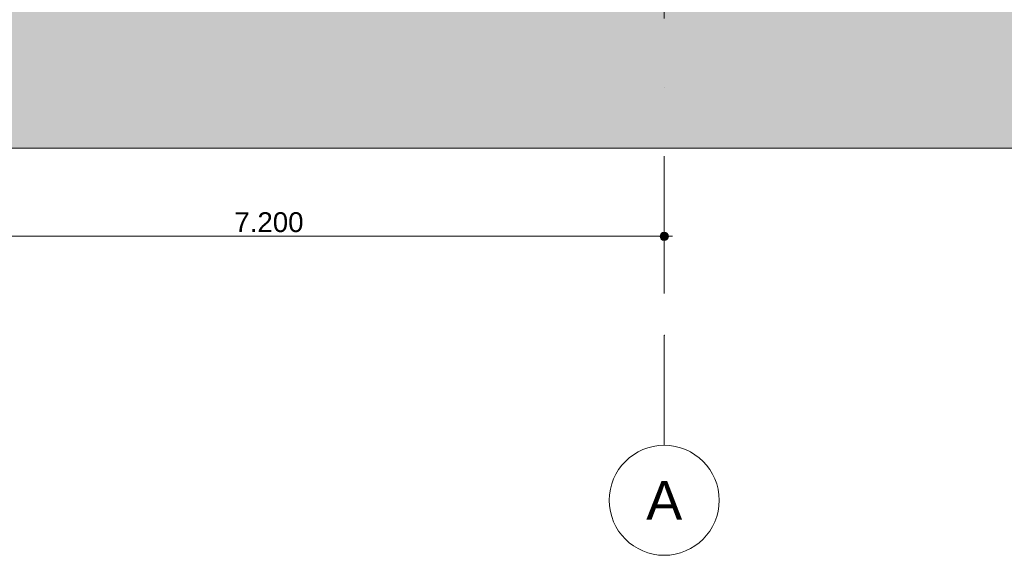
# Model space of a CAD drawing. Header units: millimetres. Extents: x -194 to 1012562, y 0 to 44349.
# Tile 92 of 97: x 946484 to 955437, y 0 to 4869. Entities that reach past the tile are written whole.
import ezdxf
from ezdxf.enums import TextEntityAlignment as Align

# ---------------------------------------------------------------- set-up
doc = ezdxf.new("R2010")
doc.units = ezdxf.units.MM
doc.header["$MEASUREMENT"] = 0
doc.linetypes.add('streep-punt', pattern=[2500, 1250, -625, 0, -625])
for name, color, linetype in [('0 2D arcering', 7, 'Continuous'), ('Maatvoering 1_ 100', 7, 'Continuous'), ('Maatvoering 1_ 100 2D arcering', 7, 'Continuous'), ('Stramien', 7, 'Continuous')]:
    doc.layers.add(name, color=color, linetype=linetype)
doc.styles.add('GENERATED_STYLE_1', font='arial.ttf')
doc.dimstyles.new('GENERATED_STYLE__2', dxfattribs={"dimtxt": 179.999995, "dimasz": 142.5, "dimexe": 0.18, "dimexo": 0.0625, "dimgap": 0, "dimtad": 1, "dimtih": 1, "dimtoh": 1, "dimdec": 0, "dimzin": 0, "dimdsep": 46, "dimtxsty": 'GENERATED_STYLE_1', "dimblk": 'ARROWHEAD_11', "dimblk1": 'ARROWHEAD_11', "dimblk2": 'ARROWHEAD_11', "dimcen": 0.09, "dimclrd": 1, "dimclre": 1, "dimclrt": 2, "dimadec": 1, "dimazin": 0, "dimtfac": 1, "dimtdec": 4, "dimtmove": 0, "dimatfit": 3, "dimfxl": 1, "dimtolj": 1, "dimtzin": 0, "dimarcsym": 0})

# ---------------------------------------------------------------- blocks, each defined once
blk = doc.blocks.new('*D2308', base_point=(955640.8, 6300))
at = {"layer": 'Maatvoering 1_ 100 2D arcering', "linetype": 'Continuous', "lineweight": 0}
for points in [[(945107.4, 2900), (945110.3, 2885.6), (945118.4, 2873.5), (945130.6, 2865.4), (945144.9, 2862.5), (945159.3, 2865.4), (945171.4, 2873.5), (945179.6, 2885.6), (945182.4, 2900), (945179.6, 2914.4), (945171.4, 2926.5), (945159.3, 2934.6), (945144.9, 2937.5), (945130.6, 2934.6), (945118.4, 2926.5), (945110.3, 2914.4)], [(952307.4, 2900), (952310.3, 2885.6), (952318.4, 2873.5), (952330.6, 2865.4), (952344.9, 2862.5), (952359.3, 2865.4), (952371.4, 2873.5), (952379.6, 2885.6), (952382.4, 2900), (952379.6, 2914.4), (952371.4, 2926.5), (952359.3, 2934.6), (952344.9, 2937.5), (952330.6, 2934.6), (952318.4, 2926.5), (952310.3, 2914.4)]]:
    blk.add_hatch(color=1, dxfattribs=at).paths.add_polyline_path(points)
at = {"layer": 'Maatvoering 1_ 100', "color": 1, "linetype": 'Continuous', "lineweight": 0}
for p, q in [((945144.9, 2937.5), (945144.9, 3040.6)), ((952344.9, 2937.5), (952344.9, 3040.6)), ((945182.4, 2900), (952307.4, 2900)), ((952382.4, 2900), (952419.9, 2900)), ((945144.9, 2759.4), (945144.9, 2862.5)), ((952344.9, 2759.4), (952344.9, 2862.5))]:
    blk.add_line(p, q, dxfattribs=at)
for centre in [(945144.9, 2900), (952344.9, 2900)]:
    blk.add_circle(centre, 37.5, dxfattribs=at)
at = {"layer": 'Maatvoering 1_ 100', "color": 2, "lineweight": 0, "insert": (948436.1, 2936), "char_height": 180, "attachment_point": 7, "style": 'GENERATED_STYLE_1'}
blk.add_mtext('\\A1;{\\pql;\\fArial|b0|i0|c0|p0;\\W1.000000;7.200}', dxfattribs=at)
blk = doc.blocks.new('ARROWHEAD_11')
at = {"color": 0, "linetype": 'Continuous', "lineweight": 0}
blk.add_line((0, 0), (-1, 0), dxfattribs=at)
at = {"color": 0, "linetype": 'Continuous', "lineweight": 0, "const_width": 0.25, "flags": 128}
blk.add_lwpolyline([(-0.125, 0, 1), (0.125, 0, 1)], format="xyb", close=True, dxfattribs=at)
blk = doc.blocks.new('Standard grid marker[106]_6', base_point=(952344.9, 32130))
at = {"layer": 'Stramien', "color": 1, "linetype": 'streep-punt', "lineweight": 0}
for p, q in [((952344.9, 31130), (952344.9, 2000)), ((952344.9, 2000), (952344.9, 1000))]:
    blk.add_line(p, q, dxfattribs=at)
at = {"layer": 'Stramien', "color": 2, "linetype": 'Continuous', "lineweight": 0, "flags": 128}
blk.add_lwpolyline([(952344.9, 0, 1), (952344.9, 1000, 1)], format="xyb", close=True, dxfattribs=at)
at = {"layer": 'Stramien', "color": 1, "linetype": 'streep-punt', "lineweight": 0}
blk.add_point((952344.9, 2000), dxfattribs=at)
blk.add_point((952344.9, 2000), dxfattribs=at)
at = {"layer": 'Stramien', "color": 2, "lineweight": 0, "style": 'GENERATED_STYLE_1'}
blk.add_attdef('AC_MarkerText_1', text='', height=350, rotation=360, dxfattribs=at).set_placement((952344.9, 675), align=Align.TOP_CENTER)

msp = doc.modelspace()

# ---------------------------------------------------------------- hatches: boundary and pattern name
at = {"layer": '0 2D arcering', "linetype": 'Continuous', "lineweight": 0, "true_color": 0x636f72}
msp.add_hatch(color=251, dxfattribs=at).paths.add_polyline_path([(935609.9, 5100), (935609.9, 6100), (936499.9, 6100), (948816.2, 6100), (948816.2, 6200), (973003.9, 6200), (973003.9, 3700), (934059.3, 3700), (934059.3, 5100)])

# ---------------------------------------------------------------- linework, layer by layer
at = {"layer": '0 2D arcering', "color": 9, "linetype": 'Continuous', "lineweight": 0, "flags": 128}
msp.add_lwpolyline([(935609.9, 5100), (935609.9, 6100), (936499.9, 6100), (948816.2, 6100), (948816.2, 6200), (973003.9, 6200), (973003.9, 3700), (934059.3, 3700), (934059.3, 5100)], close=True, dxfattribs=at)

# ---------------------------------------------------------------- block references
at = {"layer": 'Stramien', "color": 1, "linetype": 'Continuous', "lineweight": 0}
msp.add_blockref('Standard grid marker[106]_6', (952344.9, 32130), dxfattribs=at).add_auto_attribs({'AC_MarkerText_1': 'A'})

# ---------------------------------------------------------------- dimensions: what is measured, and where the dimension line sits
at = {"layer": 'Maatvoering 1_ 100', "color": 1, "linetype": 'Continuous', "lineweight": 0}
dim = msp.add_linear_dim(base=(952344.9, 2900), p1=(945144.9, 3202.2), p2=(952344.9, 3051.8), dimstyle='GENERATED_STYLE__2', dxfattribs=at)
dim.commit()
dim.dimension.update_dxf_attribs({"geometry": '*D2308', "text_midpoint": (948737.6, 3026), "dimtype": 160})

doc.saveas('drawing.dxf')
